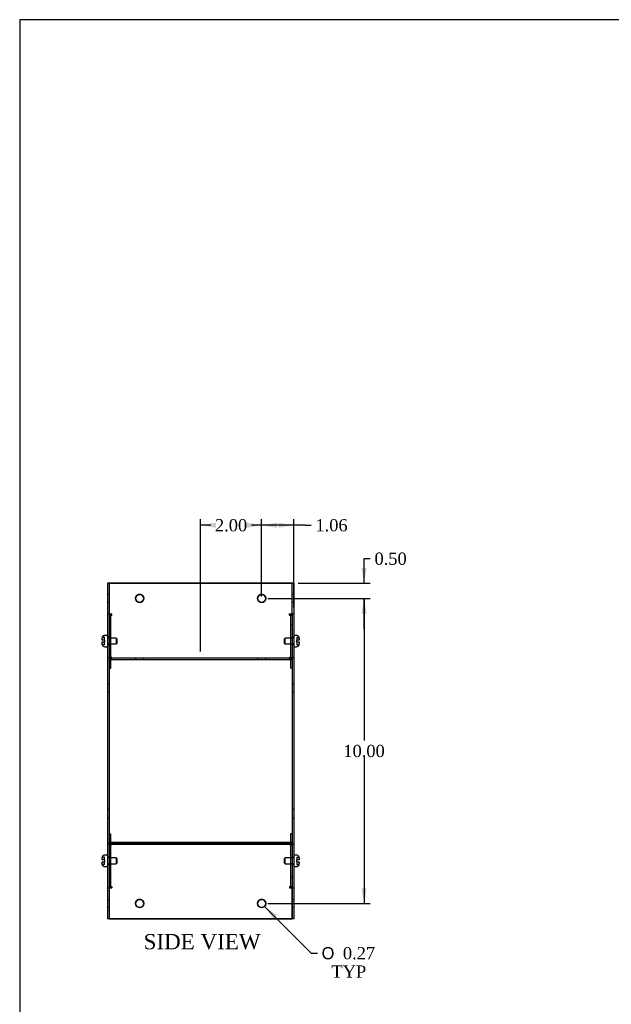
# Model space of a CAD drawing. Header units: inches. Extents: x 0.2 to 77.9, y -0.5 to 51.8.
# Tile 2 of 8: x 0.2 to 19.7, y 19.5 to 51.8. Entities that reach past the tile are written whole.
import ezdxf
from ezdxf.enums import TextEntityAlignment as Align
from ezdxf.lldxf.tags import DXFTag

# ---------------------------------------------------------------- set-up
doc = ezdxf.new("R2010")
doc.units = ezdxf.units.IN
doc.header["$MEASUREMENT"] = 0
for name, color, linetype in [('COM55579-3', 7, 'Continuous'), ('COM55580-3', 7, 'Continuous'), ('Default', 7, 'Continuous'), ('SCS19491', 7, 'Continuous')]:
    doc.layers.add(name, color=color, linetype=linetype)
doc.styles.add('SEACAD_Solid_Edge_ANSI1_Symbols', font='txt')
doc.styles.add('SEACAD_Times_New_Roman', font='times.ttf')
tags = doc.linetypes.add('HIDDEN2', pattern=[0.1875, 0.125, -0.0625]).pattern_tags.tags
tags[6:7] = [DXFTag(74, 4), DXFTag(75, 0), DXFTag(340, '0'), DXFTag(46, 0.0), DXFTag(50, 0.0), DXFTag(44, 0.0), DXFTag(45, 0.0)]
tags[4:5] = [DXFTag(74, 4), DXFTag(75, 0), DXFTag(340, '0'), DXFTag(46, 0.0), DXFTag(50, 0.0), DXFTag(44, 0.0), DXFTag(45, 0.0)]
doc.dimstyles.new('HAMMOND_(STH_-_66x44)', dxfattribs={"dimtxt": 0.4, "dimasz": 0.5, "dimexe": 0.2, "dimexo": 0.2, "dimgap": 0.1, "dimtad": 0, "dimtih": 1, "dimtoh": 1, "dimzin": 0, "dimdsep": 46, "dimtxsty": 'SEACAD_Times_New_Roman', "dimblk1": '_SE_FILLED', "dimblk2": '_SE_FILLED', "dimsah": 1, "dimcen": 0.2, "dimadec": 0, "dimazin": 0, "dimtfac": 0.8, "dimtofl": 0, "dimtmove": 0, "dimatfit": 3, "dimfxl": 1, "dimtolj": 1, "dimtzin": 0, "dimarcsym": 0})

# ---------------------------------------------------------------- blocks, each defined once
blk = doc.blocks.new('SE3')
at = {"layer": 'COM55579-3', "color": 7, "linetype": 'Continuous'}
for p, q in [((3.119, 33.283), (3.119, 32.283)), ((3.176, 33.283), (3.119, 33.283)), ((3.176, 33.283), (3.176, 33.283)), ((9.176, 33.283), (9.176, 33.283)), ((9.233, 33.283), (9.176, 33.283)), ((9.233, 33.283), (9.233, 32.283)), ((3.119, 32.283), (3.119, 30.84)), ((3.176, 32.283), (3.119, 32.283)), ((3.176, 32.277), (3.176, 30.846)), ((9.233, 32.283), (9.176, 32.283)), ((9.176, 32.278), (9.176, 30.844)), ((9.233, 32.283), (9.233, 30.84)), ((3.119, 30.84), (3.119, 24.726)), ((3.176, 30.84), (3.119, 30.84)), ((3.176, 30.84), (3.176, 30.84)), ((3.176, 30.783), (3.176, 24.783)), ((9.176, 30.84), (9.176, 24.726)), ((9.233, 30.84), (9.176, 30.84)), ((9.233, 30.84), (9.233, 24.726)), ((3.119, 24.726), (3.119, 23.283)), ((3.176, 24.726), (3.119, 24.726)), ((3.176, 24.717), (3.176, 23.292)), ((9.233, 24.726), (9.176, 24.726)), ((9.176, 24.721), (9.176, 23.287)), ((9.233, 24.726), (9.233, 23.283)), ((3.119, 23.283), (3.119, 22.283)), ((3.176, 23.283), (3.119, 23.283)), ((9.233, 23.283), (9.176, 23.283)), ((9.176, 23.272), (9.176, 22.283)), ((9.233, 23.283), (9.233, 22.283)), ((3.176, 22.283), (3.119, 22.283)), ((9.233, 22.283), (9.176, 22.283))]:
    blk.add_line(p, q, dxfattribs=at)
at = {"layer": 'COM55579-3', "color": 7, "linetype": 'HIDDEN2'}
for p, q in [((3.176, 32.908), (3.119, 32.908)), ((3.119, 32.658), (3.176, 32.658)), ((9.233, 32.908), (9.176, 32.908)), ((9.176, 32.658), (9.233, 32.658)), ((3.176, 31.51), (3.119, 31.51)), ((9.233, 31.51), (9.176, 31.51)), ((3.119, 31.26), (3.176, 31.26)), ((9.176, 31.26), (9.233, 31.26)), ((3.176, 29.973), (3.119, 29.973)), ((3.119, 29.707), (3.176, 29.707)), ((9.233, 29.973), (9.176, 29.973)), ((9.176, 29.707), (9.233, 29.707)), ((3.176, 25.859), (3.119, 25.859)), ((9.233, 25.859), (9.176, 25.859)), ((3.119, 25.593), (3.176, 25.593)), ((9.176, 25.593), (9.233, 25.593)), ((3.176, 24.306), (3.119, 24.306)), ((9.233, 24.306), (9.176, 24.306)), ((3.119, 24.056), (3.176, 24.056)), ((9.176, 24.056), (9.233, 24.056)), ((3.176, 22.908), (3.119, 22.908)), ((3.119, 22.658), (3.176, 22.658)), ((9.233, 22.908), (9.176, 22.908)), ((9.176, 22.658), (9.233, 22.658))]:
    blk.add_line(p, q, dxfattribs=at)
at = {"layer": 'COM55580-3', "color": 7, "linetype": 'Continuous'}
for p, q in [((3.176, 33.283), (3.176, 32.294)), ((9.176, 33.283), (3.176, 33.283)), ((3.176, 33.283), (9.176, 33.283)), ((9.176, 32.294), (9.176, 33.283)), ((3.176, 32.294), (3.176, 32.277)), ((9.176, 32.278), (9.176, 32.294)), ((3.176, 32.273), (3.262, 32.273)), ((3.176, 32.233), (3.181, 32.233)), ((3.262, 32.273), (3.262, 32.273)), ((9.09, 32.273), (9.09, 32.273)), ((9.09, 32.273), (9.176, 32.273)), ((9.171, 32.233), (9.176, 32.233)), ((3.176, 30.848), (3.262, 30.848)), ((3.176, 30.846), (3.176, 30.84)), ((3.176, 30.84), (3.176, 30.783)), ((3.176, 30.84), (9.176, 30.84)), ((3.176, 30.783), (9.176, 30.783)), ((3.233, 30.495), (3.233, 30.783)), ((3.262, 30.848), (3.262, 30.849)), ((9.09, 30.849), (9.09, 30.848)), ((9.09, 30.848), (9.176, 30.848)), ((9.119, 30.783), (9.119, 30.495)), ((9.176, 30.84), (9.176, 30.844)), ((9.176, 30.84), (9.176, 30.783)), ((3.176, 30.495), (3.233, 30.495)), ((9.176, 30.495), (9.119, 30.495)), ((3.176, 25.071), (3.233, 25.071)), ((3.176, 25.071), (3.233, 25.071)), ((3.233, 24.783), (3.233, 25.071)), ((3.233, 25.071), (3.233, 25.071)), ((9.119, 25.071), (9.119, 24.783)), ((9.176, 25.071), (9.119, 25.071)), ((9.119, 25.071), (9.119, 25.071)), ((9.176, 25.071), (9.119, 25.071)), ((9.176, 24.783), (3.176, 24.783)), ((3.176, 24.726), (3.176, 24.783)), ((9.176, 24.726), (3.176, 24.726)), ((3.176, 24.726), (3.176, 24.717)), ((3.262, 24.717), (3.176, 24.717)), ((3.233, 24.783), (9.119, 24.783)), ((3.262, 24.717), (3.262, 24.717)), ((9.176, 24.717), (9.09, 24.717)), ((9.09, 24.717), (9.09, 24.717)), ((9.176, 24.726), (9.176, 24.726)), ((9.176, 24.721), (9.176, 24.726)), ((3.181, 23.333), (3.176, 23.333)), ((3.176, 23.333), (3.181, 23.333)), ((3.176, 23.292), (3.176, 23.272)), ((3.262, 23.292), (3.176, 23.292)), ((3.176, 23.272), (3.176, 22.283)), ((3.262, 23.292), (3.262, 23.293)), ((9.09, 23.293), (9.09, 23.292)), ((9.176, 23.292), (9.09, 23.292)), ((9.176, 23.333), (9.171, 23.333)), ((9.171, 23.333), (9.176, 23.333)), ((9.176, 23.272), (9.176, 23.287)), ((9.176, 22.283), (9.176, 23.272)), ((3.176, 22.283), (9.176, 22.283))]:
    blk.add_line(p, q, dxfattribs=at)
at = {"layer": 'COM55580-3', "color": 7, "linetype": 'HIDDEN2'}
for p, q in [((3.176, 32.273), (3.262, 32.273)), ((3.176, 32.233), (3.262, 32.233)), ((3.181, 32.233), (3.262, 32.233)), ((3.233, 32.212), (3.233, 32.213)), ((3.233, 30.788), (3.233, 32.212)), ((3.262, 32.233), (3.262, 32.273)), ((3.262, 32.273), (3.262, 32.273)), ((9.09, 32.233), (9.09, 32.273)), ((9.09, 32.273), (9.09, 32.273)), ((9.09, 32.273), (9.176, 32.273)), ((9.09, 32.233), (9.171, 32.233)), ((9.09, 32.233), (9.176, 32.233)), ((9.119, 32.213), (9.119, 32.212)), ((9.119, 32.212), (9.119, 30.788)), ((3.176, 31.92), (3.233, 31.92)), ((3.176, 31.92), (3.233, 31.92)), ((9.176, 31.92), (9.119, 31.92)), ((9.176, 31.92), (9.119, 31.92)), ((3.233, 31.469), (3.176, 31.469)), ((3.233, 31.469), (3.176, 31.469)), ((9.176, 31.469), (9.119, 31.469)), ((9.176, 31.469), (9.119, 31.469)), ((3.176, 31.299), (3.233, 31.299)), ((3.176, 31.299), (3.233, 31.299)), ((9.119, 31.299), (9.176, 31.299)), ((9.119, 31.299), (9.176, 31.299)), ((3.176, 30.849), (3.262, 30.849)), ((3.176, 30.84), (9.176, 30.84)), ((3.176, 30.808), (3.262, 30.808)), ((3.176, 30.808), (3.262, 30.808)), ((3.176, 30.783), (9.176, 30.783)), ((3.233, 30.783), (3.233, 30.788)), ((3.262, 30.849), (3.262, 30.849)), ((3.262, 30.808), (3.262, 30.848)), ((4.043, 30.84), (4.043, 30.783)), ((4.043, 30.84), (4.043, 30.84)), ((4.309, 30.783), (4.309, 30.84)), ((4.309, 30.84), (4.309, 30.84)), ((8.043, 30.84), (8.043, 30.783)), ((8.043, 30.84), (8.043, 30.84)), ((8.309, 30.783), (8.309, 30.84)), ((8.309, 30.84), (8.309, 30.84)), ((9.09, 30.849), (9.176, 30.849)), ((9.09, 30.849), (9.09, 30.849)), ((9.09, 30.808), (9.09, 30.848)), ((9.09, 30.808), (9.176, 30.808)), ((9.09, 30.808), (9.176, 30.808)), ((9.119, 30.788), (9.119, 30.783)), ((3.176, 30.495), (3.233, 30.495)), ((9.176, 30.495), (9.119, 30.495)), ((3.176, 24.783), (3.233, 24.783)), ((3.262, 24.758), (3.176, 24.758)), ((3.176, 24.758), (3.262, 24.758)), ((3.176, 24.726), (9.176, 24.726)), ((3.176, 24.717), (3.262, 24.717)), ((3.233, 24.778), (3.233, 24.783)), ((3.233, 23.353), (3.233, 24.778)), ((3.262, 24.758), (3.262, 24.717)), ((3.262, 24.758), (3.262, 24.758)), ((3.262, 24.758), (3.262, 24.758)), ((4.043, 24.783), (4.043, 24.726)), ((4.043, 24.783), (4.043, 24.783)), ((4.309, 24.726), (4.309, 24.783)), ((4.309, 24.783), (4.309, 24.783)), ((8.043, 24.783), (8.043, 24.726)), ((8.043, 24.783), (8.043, 24.783)), ((8.309, 24.726), (8.309, 24.783)), ((8.309, 24.783), (8.309, 24.783)), ((9.176, 24.758), (9.09, 24.758)), ((9.09, 24.758), (9.09, 24.717)), ((9.09, 24.758), (9.176, 24.758)), ((9.09, 24.758), (9.09, 24.758)), ((9.09, 24.758), (9.09, 24.758)), ((9.09, 24.717), (9.176, 24.717)), ((9.119, 24.783), (9.119, 24.778)), ((9.119, 24.783), (9.176, 24.783)), ((9.119, 24.778), (9.119, 23.353)), ((3.233, 24.267), (3.176, 24.267)), ((3.233, 24.267), (3.176, 24.267)), ((9.176, 24.267), (9.119, 24.267)), ((9.176, 24.267), (9.119, 24.267)), ((3.176, 24.097), (3.233, 24.097)), ((3.176, 24.097), (3.233, 24.097)), ((9.119, 24.097), (9.176, 24.097)), ((9.119, 24.097), (9.176, 24.097)), ((3.176, 23.646), (3.233, 23.646)), ((3.176, 23.646), (3.233, 23.646)), ((9.176, 23.646), (9.119, 23.646)), ((9.176, 23.646), (9.119, 23.646)), ((3.176, 23.293), (3.262, 23.293)), ((3.262, 23.333), (3.181, 23.333)), ((3.181, 23.333), (3.262, 23.333)), ((3.262, 23.333), (3.262, 23.293)), ((3.262, 23.333), (3.262, 23.333)), ((3.262, 23.333), (3.262, 23.333)), ((9.171, 23.333), (9.09, 23.333)), ((9.09, 23.333), (9.09, 23.293)), ((9.09, 23.333), (9.09, 23.333)), ((9.09, 23.333), (9.09, 23.333)), ((9.09, 23.333), (9.171, 23.333)), ((9.09, 23.293), (9.176, 23.293)), ((9.176, 22.283), (3.176, 22.283))]:
    blk.add_line(p, q, dxfattribs=at)
at = {"layer": 'COM55580-3', "color": 7, "linetype": 'Continuous'}
for centre in [(4.176, 32.783), (8.176, 32.783), (4.176, 22.783), (8.176, 22.783)]:
    blk.add_circle(centre, 0.133, dxfattribs=at)
at = {"layer": 'COM55580-3', "color": 7, "linetype": 'HIDDEN2'}
for centre, start, end in [((4.176, 32.783), 0, 180.0504), ((4.176, 32.783), 359.9497, 0), ((8.176, 32.783), 0, 180.0496), ((8.176, 32.783), 359.9504, 0), ((4.176, 22.783), 0, 180.0526), ((8.176, 22.783), 0, 180.0495), ((4.176, 22.783), 359.9477, 0), ((8.176, 22.783), 359.9505, 0)]:
    blk.add_arc(centre, 0.133, start, end, dxfattribs=at)
at = {"layer": 'COM55580-3', "color": 7, "linetype": 'Continuous'}
for centre, start, end in [((4.176, 32.783), 180.0504, 359.9497), ((8.176, 32.783), 180.0496, 359.9504), ((4.176, 22.783), 180.0526, 359.9477), ((8.176, 22.783), 180.0495, 359.9505)]:
    blk.add_arc(centre, 0.133, start, end, dxfattribs=at)
for centre, major_axis, start_param, end_param in [((3.262, 32.212), (-0.086, 0), 4.712389, 6.283185), ((3.262, 32.213), (0.086, 0), 2.796669, 3.141593), ((9.09, 32.212), (-0.086, 0), 3.141593, 4.712389), ((9.09, 32.213), (0.086, 0), 0, 0.344924), ((3.262, 30.788), (0.086, 0), 1.570796, 1.613592), ((9.09, 30.788), (0.086, 0), 1.528001, 1.570796), ((3.262, 24.778), (-0.086, 0), 1.528001, 1.570796), ((9.09, 24.778), (-0.086, 0), 1.570796, 1.613592), ((3.262, 23.353), (0.086, 0), 3.141593, 4.712389), ((9.09, 23.353), (0.086, 0), 4.712389, 6.283185)]:
    blk.add_ellipse(centre, major_axis=major_axis, ratio=0.707107, start_param=start_param, end_param=end_param, dxfattribs=at)
at = {"layer": 'COM55580-3', "color": 7, "linetype": 'HIDDEN2'}
for centre, major_axis, start_param, end_param in [((3.262, 32.213), (0.086, 0), 1.570796, 2.796669), ((3.262, 32.212), (-0.029, 0), 4.712389, 6.283185), ((3.262, 32.213), (0.029, 0), 1.570796, 3.141593), ((9.09, 32.213), (0.086, 0), 0.344924, 1.570796), ((9.09, 32.212), (-0.029, 0), 3.141593, 4.712389), ((9.09, 32.213), (0.029, 0), 0, 1.570796), ((3.262, 30.788), (-0.086, 0), 4.712389, 6.283185), ((3.262, 30.788), (0.086, 0), 1.613592, 3.141593), ((3.262, 30.788), (0.029, 0), 1.570796, 3.141593), ((3.262, 30.788), (-0.029, 0), 4.712389, 6.283185), ((9.09, 30.788), (-0.086, 0), 3.141593, 4.712389), ((9.09, 30.788), (0.029, 0), 0, 1.570796), ((9.09, 30.788), (-0.029, 0), 3.141593, 4.712389), ((9.09, 30.788), (0.086, 0), 0, 1.528001), ((3.262, 24.778), (-0.086, 0), 0, 1.528001), ((3.262, 24.778), (0.086, 0), 3.141593, 4.712389), ((3.262, 24.778), (-0.029, 0), 0, 1.570796), ((3.262, 24.778), (0.029, 0), 3.141593, 4.712389), ((9.09, 24.778), (-0.029, 0), 1.570796, 3.141593), ((9.09, 24.778), (0.086, 0), 4.712389, 6.283185), ((9.09, 24.778), (0.029, 0), 4.712389, 6.283185), ((9.09, 24.778), (-0.086, 0), 1.613592, 3.141593), ((3.262, 23.354), (-0.086, 0), 0, 1.570796), ((3.262, 23.354), (-0.029, 0), 0, 1.570796), ((3.262, 23.353), (0.029, 0), 3.141593, 4.712389), ((9.09, 23.354), (-0.086, 0), 1.570796, 3.141593), ((9.09, 23.354), (-0.029, 0), 1.570796, 3.141593), ((9.09, 23.353), (0.029, 0), 4.712389, 6.283185)]:
    blk.add_ellipse(centre, major_axis=major_axis, ratio=0.707107, start_param=start_param, end_param=end_param, dxfattribs=at)
at = {"layer": 'SCS19491', "color": 7, "linetype": 'HIDDEN2'}
for p, q in [((2.949, 31.507), (2.944, 31.475)), ((3.019, 31.504), (2.947, 31.504)), ((3.019, 31.509), (2.948, 31.509)), ((2.948, 31.507), (2.948, 31.505)), ((2.949, 31.507), (2.948, 31.507)), ((3.019, 31.507), (2.949, 31.507)), ((3.019, 31.415), (3.019, 31.509)), ((3.019, 31.266), (3.019, 31.355)), ((3.401, 31.48), (3.119, 31.48)), ((3.401, 31.48), (3.401, 31.29)), ((3.431, 31.45), (3.401, 31.48)), ((3.401, 31.29), (3.431, 31.32)), ((3.431, 31.32), (3.431, 31.45)), ((8.95, 31.48), (8.92, 31.45)), ((8.92, 31.45), (8.92, 31.32)), ((8.92, 31.32), (8.95, 31.29)), ((8.95, 31.29), (8.95, 31.48)), ((9.233, 31.48), (8.95, 31.48)), ((9.333, 31.509), (9.403, 31.509)), ((9.333, 31.509), (9.333, 31.506)), ((9.333, 31.506), (9.333, 31.415)), ((9.333, 31.506), (9.402, 31.506)), ((9.333, 31.355), (9.333, 31.263)), ((9.403, 31.509), (9.403, 31.508)), ((2.949, 31.263), (2.944, 31.295)), ((2.944, 31.292), (2.944, 31.29)), ((3.019, 31.266), (2.947, 31.266)), ((2.948, 31.263), (2.948, 31.264)), ((3.019, 31.263), (2.948, 31.263)), ((2.948, 31.261), (2.949, 31.262)), ((3.019, 31.261), (2.948, 31.261)), ((3.019, 31.263), (3.019, 31.266)), ((3.019, 31.261), (3.019, 31.263)), ((3.119, 31.29), (3.401, 31.29)), ((8.95, 31.29), (9.233, 31.29)), ((9.333, 31.265), (9.404, 31.265)), ((9.333, 31.263), (9.403, 31.263)), ((9.408, 31.292), (9.408, 31.292)), ((2.949, 24.303), (2.944, 24.271)), ((3.019, 24.306), (2.948, 24.306)), ((3.019, 24.303), (2.949, 24.303)), ((3.019, 24.211), (3.019, 24.306)), ((3.401, 24.276), (3.119, 24.276)), ((3.401, 24.276), (3.401, 24.086)), ((3.431, 24.246), (3.401, 24.276)), ((3.431, 24.116), (3.431, 24.246)), ((8.95, 24.276), (8.92, 24.246)), ((8.92, 24.246), (8.92, 24.116)), ((8.95, 24.086), (8.95, 24.276)), ((9.233, 24.276), (8.95, 24.276)), ((9.333, 24.305), (9.403, 24.305)), ((9.333, 24.305), (9.333, 24.303)), ((9.333, 24.303), (9.333, 24.211)), ((9.333, 24.303), (9.402, 24.303)), ((9.403, 24.305), (9.403, 24.305)), ((3.019, 24.062), (2.947, 24.062)), ((2.948, 24.06), (2.948, 24.061)), ((3.019, 24.06), (2.948, 24.06)), ((3.019, 24.062), (3.019, 24.151)), ((3.019, 24.06), (3.019, 24.062)), ((3.119, 24.086), (3.401, 24.086)), ((3.401, 24.086), (3.431, 24.116)), ((8.92, 24.116), (8.95, 24.086)), ((8.95, 24.086), (9.233, 24.086)), ((9.333, 24.151), (9.333, 24.06)), ((9.333, 24.062), (9.404, 24.062)), ((9.333, 24.06), (9.403, 24.06)), ((9.408, 24.088), (9.408, 24.089))]:
    blk.add_line(p, q, dxfattribs=at)
at = {"layer": 'SCS19491', "color": 7, "linetype": 'Continuous'}
for p, q in [((2.944, 31.415), (2.944, 31.48)), ((3.019, 31.415), (2.944, 31.415)), ((2.944, 31.355), (3.019, 31.355)), ((2.944, 31.292), (2.944, 31.355)), ((2.948, 31.509), (2.949, 31.507)), ((3.019, 31.415), (3.019, 31.355)), ((3.094, 31.572), (3.034, 31.572)), ((9.318, 31.572), (9.258, 31.572)), ((9.333, 31.355), (9.333, 31.415)), ((9.408, 31.415), (9.333, 31.415)), ((9.333, 31.355), (9.408, 31.355)), ((9.403, 31.508), (9.402, 31.506)), ((9.402, 31.506), (9.408, 31.474)), ((9.408, 31.474), (9.408, 31.48)), ((9.408, 31.474), (9.408, 31.415)), ((9.408, 31.355), (9.408, 31.292)), ((2.947, 31.266), (2.944, 31.292)), ((2.948, 31.264), (2.947, 31.266)), ((3.034, 31.197), (3.094, 31.197)), ((9.258, 31.197), (9.318, 31.197)), ((9.403, 31.263), (9.404, 31.265)), ((2.944, 24.211), (2.944, 24.277)), ((3.019, 24.211), (2.944, 24.211)), ((2.948, 24.306), (2.949, 24.303)), ((3.019, 24.211), (3.019, 24.151)), ((3.094, 24.369), (3.034, 24.369)), ((9.318, 24.369), (9.258, 24.369)), ((9.333, 24.151), (9.333, 24.211)), ((9.408, 24.211), (9.333, 24.211)), ((9.403, 24.305), (9.402, 24.303)), ((9.402, 24.303), (9.408, 24.271)), ((9.408, 24.271), (9.408, 24.276)), ((9.408, 24.271), (9.408, 24.211)), ((2.944, 24.151), (3.019, 24.151)), ((2.944, 24.088), (2.944, 24.151)), ((2.947, 24.062), (2.944, 24.088)), ((2.948, 24.061), (2.947, 24.062)), ((3.034, 23.994), (3.094, 23.994)), ((9.258, 23.994), (9.318, 23.994)), ((9.333, 24.151), (9.408, 24.151)), ((9.403, 24.06), (9.404, 24.062)), ((9.408, 24.151), (9.408, 24.089))]:
    blk.add_line(p, q, dxfattribs=at)
for centre, radius, start, end in [((3.038, 31.48), 0.0938, 162.0854, 180.0791), ((3.034, 31.482), 0.09, 163.2208, 165.0335), ((3.034, 31.482), 0.09, 90, 163.2208), ((3.094, 31.547), 0.025, 0, 90), ((9.258, 31.547), 0.025, 90, 180), ((9.318, 31.482), 0.09, 16.8119, 90), ((9.314, 31.48), 0.0938, 359.9209, 17.9146), ((3.034, 31.287), 0.09, 194.9913, 270), ((3.094, 31.222), 0.025, 270, 0), ((9.258, 31.222), 0.025, 180, 270), ((9.318, 31.287), 0.09, 270, 345.0335), ((9.31, 31.292), 0.0981, 342.7336, 0.1206), ((3.038, 24.277), 0.0938, 162.0854, 180.0791), ((3.034, 24.279), 0.09, 90, 163.2208), ((3.094, 24.344), 0.025, 0, 90), ((9.258, 24.344), 0.025, 90, 180), ((9.318, 24.279), 0.09, 16.8119, 90), ((9.314, 24.276), 0.0938, 359.9209, 17.9146), ((3.034, 24.084), 0.09, 194.9913, 270), ((3.094, 24.019), 0.025, 270, 0), ((9.258, 24.019), 0.025, 180, 270), ((9.318, 24.084), 0.09, 270, 345.0335), ((9.31, 24.089), 0.0981, 342.7336, 0.1206)]:
    blk.add_arc(centre, radius, start, end, dxfattribs=at)
at = {"layer": 'SCS19491', "color": 7, "linetype": 'HIDDEN2'}
for centre, radius, start, end in [((3.042, 31.478), 0.0981, 171.1509, 180.1206), ((3.042, 31.478), 0.0981, 162.7336, 164.4235), ((3.042, 31.292), 0.0981, 179.8794, 181.9528), ((3.038, 31.29), 0.0938, 179.9209, 187.6556), ((3.042, 31.292), 0.0981, 195.5044, 197.2664), ((3.038, 31.29), 0.0938, 195.1289, 197.9146)]:
    blk.add_arc(centre, radius, start, end, dxfattribs=at)
blk = doc.blocks.new('DMBLK7504')
at = {"layer": 'Default', "linetype": 'Continuous', "transparency": 16777216}
for points in [[(8.676, 35.265), (8.176, 35.182), (8.676, 35.098)], [(8.733, 35.265), (8.733, 35.098), (9.233, 35.182)]]:
    blk.add_hatch(color=7, dxfattribs=at).paths.add_polyline_path(points)
at = {"layer": 'Default', "color": 7, "linetype": 'Continuous', "transparency": 16777216}
for p, q in [((8.176, 32.85), (8.176, 35.382)), ((9.601, 35.182), (8.176, 35.182)), ((9.233, 32.483), (9.233, 35.382)), ((9.601, 35.182), (9.801, 35.182))]:
    blk.add_line(p, q, dxfattribs=at)
at = {"layer": 'Default', "color": 7, "linetype": 'Continuous', "transparency": 16777216, "style": 'SEACAD_Times_New_Roman'}
blk.add_text('1.06', height=0.4, dxfattribs=at).set_placement((9.941, 35.382), align=Align.TOP_LEFT)
blk = doc.blocks.new('_SE_FILLED')
at = {"color": 0}
blk.add_line((0, 0), (-1, 0), dxfattribs=at)
blk.add_solid([(0, 0), (-1, -0.1665), (-1, 0.1665), (0, 0)], dxfattribs=at)
blk = doc.blocks.new('DMBLK7505')
at = {"layer": 'Default', "linetype": 'Continuous', "transparency": 16777216}
for points in [[(6.676, 35.265), (6.176, 35.182), (6.676, 35.098)], [(7.676, 35.265), (7.676, 35.098), (8.176, 35.182)]]:
    blk.add_hatch(color=7, dxfattribs=at).paths.add_polyline_path(points)
at = {"layer": 'Default', "color": 7, "linetype": 'Continuous', "transparency": 16777216}
for p, q in [((6.176, 31.04), (6.176, 35.382)), ((6.505, 35.182), (6.176, 35.182)), ((8.176, 35.182), (7.846, 35.182)), ((8.176, 32.85), (8.176, 35.382))]:
    blk.add_line(p, q, dxfattribs=at)
at = {"layer": 'Default', "color": 7, "linetype": 'Continuous', "transparency": 16777216, "style": 'SEACAD_Times_New_Roman'}
blk.add_text('2.00', height=0.4, dxfattribs=at).set_placement((6.645, 35.382), align=Align.TOP_LEFT)
blk = doc.blocks.new('DMBLK7519')
at = {"layer": 'Default', "linetype": 'Continuous', "transparency": 16777216}
for points in [[(11.623, 33.783), (11.457, 33.783), (11.54, 33.283)], [(11.623, 32.283), (11.54, 32.783), (11.457, 32.283)]]:
    blk.add_hatch(color=7, dxfattribs=at).paths.add_polyline_path(points)
at = {"layer": 'Default', "color": 7, "linetype": 'Continuous', "transparency": 16777216}
for p, q in [((11.54, 34.086), (11.74, 34.086)), ((11.54, 33.283), (11.54, 34.086)), ((9.376, 33.283), (11.74, 33.283)), ((8.376, 32.783), (11.74, 32.783)), ((11.54, 31.783), (11.54, 32.783))]:
    blk.add_line(p, q, dxfattribs=at)
at = {"layer": 'Default', "color": 7, "linetype": 'Continuous', "transparency": 16777216, "style": 'SEACAD_Times_New_Roman'}
blk.add_text('0.50', height=0.4, dxfattribs=at).set_placement((11.88, 34.286), align=Align.TOP_LEFT)
blk = doc.blocks.new('DMBLK7520')
at = {"layer": 'Default', "linetype": 'Continuous', "transparency": 16777216}
for points in [[(11.623, 32.283), (11.54, 32.783), (11.457, 32.283)], [(11.623, 23.283), (11.457, 23.283), (11.54, 22.783)]]:
    blk.add_hatch(color=7, dxfattribs=at).paths.add_polyline_path(points)
at = {"layer": 'Default', "color": 7, "linetype": 'Continuous', "transparency": 16777216}
for p, q in [((8.376, 32.783), (11.74, 32.783)), ((11.54, 32.783), (11.54, 28.123)), ((11.54, 27.583), (11.54, 22.783)), ((8.376, 22.783), (11.74, 22.783))]:
    blk.add_line(p, q, dxfattribs=at)
at = {"layer": 'Default', "color": 7, "linetype": 'Continuous', "transparency": 16777216, "style": 'SEACAD_Times_New_Roman'}
blk.add_text('10.00', height=0.4, dxfattribs=at).set_placement((10.858, 27.983), align=Align.TOP_LEFT)
blk = doc.blocks.new('DMBLK7521')
at = {"layer": 'Default', "linetype": 'Continuous', "transparency": 16777216}
blk.add_hatch(color=7, dxfattribs=at).paths.add_polyline_path([(8.682, 22.395), (8.27, 22.689), (8.565, 22.277)])
at = {"layer": 'Default', "color": 7, "linetype": 'Continuous', "transparency": 16777216}
for p, q in [((8.27, 22.689), (9.806, 21.154)), ((9.806, 21.154), (10.006, 21.154))]:
    blk.add_line(p, q, dxfattribs=at)
for s, style, p in [('O', 'SEACAD_Solid_Edge_ANSI1_Symbols', (10.146, 21.354)), ('0.27', 'SEACAD_Times_New_Roman', (10.842, 21.354)), ('TYP', 'SEACAD_Times_New_Roman', (10.466, 20.754))]:
    blk.add_text(s, height=0.4, dxfattribs=dict(at, style=style)).set_placement(p, align=Align.TOP_LEFT)
blk = doc.blocks.new('BORDER')
at = {"layer": 'Default', "color": 7, "linetype": 'Continuous'}
for p, q in [((0, 27.86), (-41.86, 27.86)), ((-41.86, 27.86), (-41.86, 0))]:
    blk.add_line(p, q, dxfattribs=at)

msp = doc.modelspace()

# ---------------------------------------------------------------- block references
at = {"layer": 'Default', "color": 7, "xscale": 1.855, "yscale": 1.855, "zscale": 1.855}
msp.add_blockref('BORDER', (77.888, 0.072), dxfattribs=at)
at = {"layer": 'Default'}
msp.add_blockref('SE3', (0, 0), dxfattribs=at)

# ---------------------------------------------------------------- texts
at = {"layer": 'Default', "color": 7, "linetype": 'Continuous', "style": 'SEACAD_Times_New_Roman'}
msp.add_text('SIDE VIEW', height=0.5, dxfattribs=at).set_placement((4.304, 21.783), align=Align.TOP_LEFT)

# ---------------------------------------------------------------- dimensions: what is measured, and where the dimension line sits
at = {"layer": 'Default', "color": 7, "linetype": 'Continuous'}
dim = msp.add_linear_dim(base=(6.176, 35.182), p1=(8.176, 32.65), p2=(6.176, 30.84), text='\\A1;<>', dimstyle='HAMMOND_(STH_-_66x44)', dxfattribs=at)
dim.commit()
dim.dimension.update_dxf_attribs({"geometry": 'DMBLK7505', "text_midpoint": (7.176, 35.182), "dimtype": 160})
dim = msp.add_linear_dim(base=(8.176, 35.182), p1=(9.233, 32.283), p2=(8.176, 32.65), text='\\A1;<>', dimstyle='HAMMOND_(STH_-_66x44)', override={"dimtmove": 1}, dxfattribs=at)
dim.commit()
dim.dimension.update_dxf_attribs({"geometry": 'DMBLK7504', "text_midpoint": (9.801, 35.182), "dimtype": 160})
dim = msp.add_linear_dim(base=(11.54, 33.283), p1=(8.176, 32.783), p2=(9.176, 33.283), angle=90, text='\\A1;<>', dimstyle='HAMMOND_(STH_-_66x44)', override={"dimtmove": 1}, dxfattribs=at)
dim.commit()
dim.dimension.update_dxf_attribs({"geometry": 'DMBLK7519', "text_midpoint": (11.74, 34.086), "dimtype": 160})
dim = msp.add_linear_dim(base=(11.54, 32.783), p1=(8.176, 32.783), p2=(8.176, 22.783), angle=270, text='\\A1;<>', dimstyle='HAMMOND_(STH_-_66x44)', dxfattribs=at)
dim.commit()
dim.dimension.update_dxf_attribs({"geometry": 'DMBLK7520', "text_midpoint": (11.54, 27.783), "dimtype": 161})
dim = msp.add_diameter_dim_2p(p1=(8.082, 22.877), p2=(8.27, 22.689), text='\\A1;<>\\PTYP', dimstyle='HAMMOND_(STH_-_66x44)', dxfattribs=at)
dim.commit()
dim.dimension.update_dxf_attribs({"geometry": 'DMBLK7521', "text_midpoint": (10.006, 21.154), "dimtype": 163})

doc.saveas('drawing.dxf')
